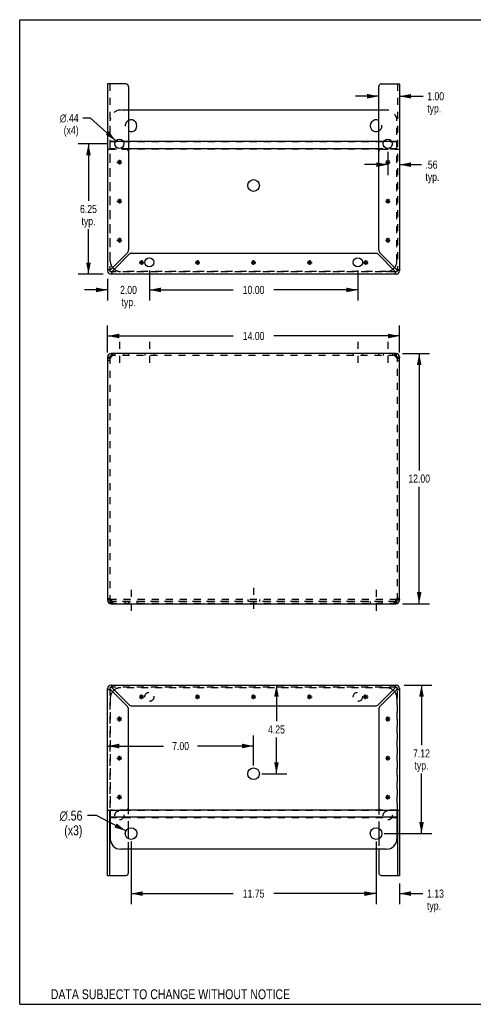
# Model space of a CAD drawing. Header units: inches. Extents: x 0 to 61.1, y 0 to 47.2.
# Tile 1 of 2: x 0 to 21.8, y 0 to 47.2. Entities that reach past the tile are written whole.
import ezdxf

# ---------------------------------------------------------------- set-up
doc = ezdxf.new("R2010")
doc.units = ezdxf.units.IN
doc.header["$LTSCALE"] = 3.361111
doc.header["$MEASUREMENT"] = 0
doc.linetypes.add('DASHED', pattern=[0.2, 0.1, -0.1])
doc.linetypes.add('HIDDEN', pattern=[0.2, 0.1, -0.1])
doc.layers.get('0').update_dxf_attribs({"linetype": 'CONTINUOUS'})
doc.layers.add('DEFAULT_2', color=8, linetype='HIDDEN')
doc.layers.add('DIMENSIONS', color=7, linetype='CONTINUOUS')
doc.styles.get("Standard").update_dxf_attribs({"font": 'txt', "width": 0.8})
doc.styles.add('TEXTSTYLE_1', font='gdt', dxfattribs={"width": 0.8})
doc.dimstyles.new('DIMSTYLE_1', dxfattribs={"dimtxt": 0.388889, "dimasz": 0.555556, "dimexe": 0.09, "dimexo": 0.07, "dimgap": 0.035, "dimtad": 0, "dimtih": 1, "dimtoh": 1, "dimzin": 4, "dimdsep": 46, "dimtxsty": 'Standard', "dimblk": '_FILLED', "dimblk1": '_FILLED', "dimblk2": '_FILLED', "dimcen": 0.09, "dimadec": 0, "dimazin": 0, "dimtfac": 1, "dimtofl": 0, "dimtmove": 0, "dimatfit": 3, "dimldrblk": '_FILLED', "dimfxl": 1, "dimtolj": 1, "dimtzin": 4, "dimarcsym": 0})
doc.dimstyles.new('DIMSTYLE_2', dxfattribs={"dimtxt": 0.472222, "dimasz": 0.555556, "dimexe": 0.09, "dimexo": 0.07, "dimgap": 0.09, "dimtad": 0, "dimtih": 1, "dimtoh": 1, "dimzin": 4, "dimdsep": 46, "dimtxsty": 'Standard', "dimblk": '_FILLED', "dimblk1": '_FILLED', "dimblk2": '_FILLED', "dimcen": 0.09, "dimadec": 0, "dimazin": 0, "dimtfac": 1, "dimtofl": 0, "dimtmove": 0, "dimatfit": 3, "dimldrblk": '_FILLED', "dimfxl": 1, "dimtolj": 1, "dimtzin": 4, "dimarcsym": 0})
doc.dimstyles.new('DIMSTYLE_3', dxfattribs={"dimtxt": 0.388889, "dimasz": 0.555556, "dimexe": 0.09, "dimexo": 0.07, "dimgap": 0.09, "dimtad": 0, "dimtih": 1, "dimtoh": 1, "dimzin": 4, "dimdsep": 46, "dimtxsty": 'Standard', "dimblk": '_FILLED', "dimblk1": '_FILLED', "dimblk2": '_FILLED', "dimcen": 0.09, "dimadec": 0, "dimazin": 0, "dimtfac": 1, "dimtofl": 0, "dimtmove": 0, "dimatfit": 3, "dimldrblk": '_FILLED', "dimfxl": 1, "dimtolj": 1, "dimtzin": 4, "dimarcsym": 0})

# ---------------------------------------------------------------- blocks, each defined once
blk = doc.blocks.new('_FILLED')
at = {"color": 0, "linetype": 'ByBlock'}
blk.add_solid([(0, 0), (-1, 0.2), (-1, -0.2)], dxfattribs=at)
blk = doc.blocks.new('*D1')
at = {"layer": 'DIMENSIONS', "color": 2, "linetype": 'Continuous'}
for p, q in [((4.22, 31.263), (4.22, 32.553)), ((18.22, 31.263), (18.22, 32.553)), ((4.22, 32.053), (10.247, 32.053)), ((18.22, 32.053), (12.192, 32.053))]:
    blk.add_line(p, q, dxfattribs=at)
at = {"layer": 'DIMENSIONS', "color": 2, "linetype": 'Continuous', "xscale": 0.5555555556, "yscale": 0.5555555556, "zscale": 0.5555555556, "rotation": 180}
blk.add_blockref('_FILLED', (4.22, 32.053), dxfattribs=at)
at = {"layer": 'DIMENSIONS', "color": 2, "linetype": 'Continuous', "xscale": 0.5555555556, "yscale": 0.5555555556, "zscale": 0.5555555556}
blk.add_blockref('_FILLED', (18.22, 32.053), dxfattribs=at)
at = {"layer": 'DIMENSIONS', "color": 2, "linetype": 'Continuous', "insert": (11.22, 32.248), "char_height": 0.3889, "width": 1.55556, "attachment_point": 2, "line_spacing_factor": 0.9}
blk.add_mtext('14.00', dxfattribs=at)
blk = doc.blocks.new('*D2')
at = {"layer": 'DIMENSIONS', "color": 2, "linetype": 'Continuous'}
for p, q in [((18.366, 31.214), (19.663, 31.214)), ((19.163, 31.214), (19.163, 25.603)), ((19.163, 19.214), (19.163, 24.826)), ((18.366, 19.214), (19.663, 19.214))]:
    blk.add_line(p, q, dxfattribs=at)
at = {"layer": 'DIMENSIONS', "color": 2, "linetype": 'Continuous', "xscale": 0.5555555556, "yscale": 0.5555555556, "zscale": 0.5555555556}
for p, rotation in [((19.163, 31.214), 90), ((19.163, 19.214), 270)]:
    blk.add_blockref('_FILLED', p, dxfattribs=dict(at, rotation=rotation))
at = {"layer": 'DIMENSIONS', "color": 2, "linetype": 'Continuous', "insert": (19.163, 25.409), "char_height": 0.3889, "width": 1.55556, "attachment_point": 2, "line_spacing_factor": 0.9}
blk.add_mtext('12.00', dxfattribs=at)
blk = doc.blocks.new('*D5')
at = {"layer": 'DIMENSIONS', "color": 2, "linetype": 'Continuous'}
for p, q in [((12.317, 15.309), (12.317, 13.572)), ((12.317, 11.057), (12.317, 12.794)), ((11.609, 11.057), (12.817, 11.057))]:
    blk.add_line(p, q, dxfattribs=at)
at = {"layer": 'DIMENSIONS', "color": 2, "linetype": 'Continuous', "xscale": 0.5555555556, "yscale": 0.5555555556, "zscale": 0.5555555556}
for p, rotation in [((12.317, 15.309), 90), ((12.317, 11.057), 270)]:
    blk.add_blockref('_FILLED', p, dxfattribs=dict(at, rotation=rotation))
at = {"layer": 'DIMENSIONS', "color": 2, "linetype": 'Continuous', "insert": (12.317, 13.377), "char_height": 0.3889, "width": 1.24444, "attachment_point": 2, "line_spacing_factor": 0.9}
blk.add_mtext('4.25', dxfattribs=at)
blk = doc.blocks.new('*D6')
at = {"layer": 'DIMENSIONS', "color": 2, "linetype": 'Continuous'}
for p, q in [((11.22, 11.446), (11.22, 12.888)), ((4.22, 12.388), (6.903, 12.388)), ((11.22, 12.388), (8.536, 12.388))]:
    blk.add_line(p, q, dxfattribs=at)
at = {"layer": 'DIMENSIONS', "color": 2, "linetype": 'Continuous', "xscale": 0.5555555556, "yscale": 0.5555555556, "zscale": 0.5555555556, "rotation": 180}
blk.add_blockref('_FILLED', (4.22, 12.388), dxfattribs=at)
at = {"layer": 'DIMENSIONS', "color": 2, "linetype": 'Continuous', "xscale": 0.5555555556, "yscale": 0.5555555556, "zscale": 0.5555555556}
blk.add_blockref('_FILLED', (11.22, 12.388), dxfattribs=at)
at = {"layer": 'DIMENSIONS', "color": 2, "linetype": 'Continuous', "insert": (7.72, 12.582), "char_height": 0.3889, "width": 1.24444, "attachment_point": 2, "line_spacing_factor": 0.9}
blk.add_mtext('7.00', dxfattribs=at)
blk = doc.blocks.new('*D7')
at = {"layer": 'DIMENSIONS', "color": 2, "linetype": 'Continuous'}
for p, q in [((17.095, 7.801), (17.095, 4.81)), ((18.22, 5.797), (18.22, 4.81)), ((17.095, 5.31), (15.984, 5.31)), ((18.22, 5.31), (19.344, 5.31))]:
    blk.add_line(p, q, dxfattribs=at)
at = {"layer": 'DIMENSIONS', "color": 2, "linetype": 'Continuous', "xscale": 0.5555555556, "yscale": 0.5555555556, "zscale": 0.5555555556}
blk.add_blockref('_FILLED', (17.095, 5.31), dxfattribs=at)
at = {"layer": 'DIMENSIONS', "color": 2, "linetype": 'Continuous', "xscale": 0.5555555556, "yscale": 0.5555555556, "zscale": 0.5555555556, "rotation": 180}
blk.add_blockref('_FILLED', (18.22, 5.31), dxfattribs=at)
at = {"layer": 'DIMENSIONS', "color": 2, "linetype": 'Continuous', "insert": (19.539, 5.504), "char_height": 0.3889, "width": 1.24444, "attachment_point": 1, "line_spacing_factor": 0.9}
blk.add_mtext('1.13\\Ptyp.', dxfattribs=at)
blk = doc.blocks.new('*D8')
at = {"layer": 'DIMENSIONS', "color": 2, "linetype": 'Continuous'}
for p, q in [((5.345, 7.801), (5.345, 4.81)), ((17.095, 7.801), (17.095, 4.81)), ((5.345, 5.31), (10.247, 5.31)), ((17.095, 5.31), (12.192, 5.31))]:
    blk.add_line(p, q, dxfattribs=at)
at = {"layer": 'DIMENSIONS', "color": 2, "linetype": 'Continuous', "xscale": 0.5555555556, "yscale": 0.5555555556, "zscale": 0.5555555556, "rotation": 180}
blk.add_blockref('_FILLED', (5.345, 5.31), dxfattribs=at)
at = {"layer": 'DIMENSIONS', "color": 2, "linetype": 'Continuous', "xscale": 0.5555555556, "yscale": 0.5555555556, "zscale": 0.5555555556}
blk.add_blockref('_FILLED', (17.095, 5.31), dxfattribs=at)
at = {"layer": 'DIMENSIONS', "color": 2, "linetype": 'Continuous', "insert": (11.22, 5.504), "char_height": 0.3889, "width": 1.55556, "attachment_point": 2, "line_spacing_factor": 0.9}
blk.add_mtext('11.75', dxfattribs=at)
blk = doc.blocks.new('*D9')
at = {"layer": 'DIMENSIONS', "color": 2, "linetype": 'Continuous'}
for p, q in [((18.442, 15.309), (19.774, 15.309)), ((19.274, 15.309), (19.274, 12.424)), ((19.274, 8.19), (19.274, 11.063)), ((17.484, 8.19), (19.774, 8.19))]:
    blk.add_line(p, q, dxfattribs=at)
at = {"layer": 'DIMENSIONS', "color": 2, "linetype": 'Continuous', "xscale": 0.5555555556, "yscale": 0.5555555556, "zscale": 0.5555555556}
for p, rotation in [((19.274, 15.309), 90), ((19.274, 8.19), 270)]:
    blk.add_blockref('_FILLED', p, dxfattribs=dict(at, rotation=rotation))
at = {"layer": 'DIMENSIONS', "color": 2, "linetype": 'Continuous', "insert": (19.274, 12.23), "char_height": 0.3889, "width": 1.24444, "attachment_point": 2, "line_spacing_factor": 0.9}
blk.add_mtext('7.12\\Ptyp.', dxfattribs=at)
blk = doc.blocks.new('*D10')
at = {"layer": 'DIMENSIONS', "color": 2, "linetype": 'Continuous'}
for p, q in [((3.682, 9.049), (3.245, 9.049)), ((5.095, 8.319), (3.682, 9.049))]:
    blk.add_line(p, q, dxfattribs=at)
at = {"layer": 'DIMENSIONS', "color": 2, "linetype": 'Continuous', "xscale": 0.5555555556, "yscale": 0.5555555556, "zscale": 0.5555555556, "rotation": 332.6934381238}
blk.add_blockref('_FILLED', (5.095, 8.319), dxfattribs=at)
at = {"layer": 'DIMENSIONS', "color": 2, "linetype": 'Continuous', "insert": (3.009, 9.285), "char_height": 0.47222, "width": 1.76296, "attachment_point": 3, "line_spacing_factor": 0.9, "style": 'TEXTSTYLE_1'}
blk.add_mtext('{\\Fgdt;n}\\Ftxt;.56\\P(x3)', dxfattribs=at)
blk = doc.blocks.new('*D11')
at = {"layer": 'DIMENSIONS', "color": 2, "linetype": 'Continuous'}
for p, q in [((4.174, 41.268), (2.8, 41.268)), ((3.3, 41.268), (3.3, 38.532)), ((3.3, 35.018), (3.3, 37.171)), ((3.997, 35.018), (2.8, 35.018))]:
    blk.add_line(p, q, dxfattribs=at)
at = {"layer": 'DIMENSIONS', "color": 2, "linetype": 'Continuous', "xscale": 0.5555555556, "yscale": 0.5555555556, "zscale": 0.5555555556}
for p, rotation in [((3.3, 41.268), 90), ((3.3, 35.018), 270)]:
    blk.add_blockref('_FILLED', p, dxfattribs=dict(at, rotation=rotation))
at = {"layer": 'DIMENSIONS', "color": 2, "linetype": 'Continuous', "insert": (3.3, 38.338), "char_height": 0.3889, "width": 1.24444, "attachment_point": 2, "line_spacing_factor": 0.9}
blk.add_mtext('6.25\\Ptyp.', dxfattribs=at)
blk = doc.blocks.new('*D12')
at = {"layer": 'DIMENSIONS', "color": 2, "linetype": 'Continuous'}
for p, q in [((6.22, 35.192), (6.22, 33.762)), ((4.22, 34.796), (4.22, 33.762)), ((4.22, 34.262), (3.108, 34.262)), ((6.22, 34.262), (7.331, 34.262))]:
    blk.add_line(p, q, dxfattribs=at)
at = {"layer": 'DIMENSIONS', "color": 2, "linetype": 'Continuous', "xscale": 0.5555555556, "yscale": 0.5555555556, "zscale": 0.5555555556}
blk.add_blockref('_FILLED', (4.22, 34.262), dxfattribs=at)
at = {"layer": 'DIMENSIONS', "color": 2, "linetype": 'Continuous', "xscale": 0.5555555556, "yscale": 0.5555555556, "zscale": 0.5555555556, "rotation": 180}
blk.add_blockref('_FILLED', (6.22, 34.262), dxfattribs=at)
at = {"layer": 'DIMENSIONS', "color": 2, "linetype": 'Continuous', "insert": (5.22, 34.456), "char_height": 0.3889, "width": 1.24444, "attachment_point": 2, "line_spacing_factor": 0.9}
blk.add_mtext('2.00\\Ptyp.', dxfattribs=at)
blk = doc.blocks.new('*D13')
at = {"layer": 'DIMENSIONS', "color": 2, "linetype": 'Continuous'}
for p, q in [((6.22, 35.192), (6.22, 33.762)), ((16.22, 35.192), (16.22, 33.762)), ((6.22, 34.262), (10.247, 34.262)), ((16.22, 34.262), (12.192, 34.262))]:
    blk.add_line(p, q, dxfattribs=at)
at = {"layer": 'DIMENSIONS', "color": 2, "linetype": 'Continuous', "xscale": 0.5555555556, "yscale": 0.5555555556, "zscale": 0.5555555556, "rotation": 180}
blk.add_blockref('_FILLED', (6.22, 34.262), dxfattribs=at)
at = {"layer": 'DIMENSIONS', "color": 2, "linetype": 'Continuous', "xscale": 0.5555555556, "yscale": 0.5555555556, "zscale": 0.5555555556}
blk.add_blockref('_FILLED', (16.22, 34.262), dxfattribs=at)
at = {"layer": 'DIMENSIONS', "color": 2, "linetype": 'Continuous', "insert": (11.22, 34.456), "char_height": 0.3889, "width": 1.55556, "attachment_point": 2, "line_spacing_factor": 0.9}
blk.add_mtext('10.00', dxfattribs=at)
blk = doc.blocks.new('*D14')
at = {"layer": 'DIMENSIONS', "color": 2, "linetype": 'Continuous'}
for p, q in [((17.657, 40.88), (17.657, 39.77)), ((17.657, 40.27), (16.546, 40.27)), ((18.22, 40.27), (19.268, 40.27))]:
    blk.add_line(p, q, dxfattribs=at)
at = {"layer": 'DIMENSIONS', "color": 2, "linetype": 'Continuous', "xscale": 0.5555555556, "yscale": 0.5555555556, "zscale": 0.5555555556}
blk.add_blockref('_FILLED', (17.657, 40.27), dxfattribs=at)
at = {"layer": 'DIMENSIONS', "color": 2, "linetype": 'Continuous', "xscale": 0.5555555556, "yscale": 0.5555555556, "zscale": 0.5555555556, "rotation": 180}
blk.add_blockref('_FILLED', (18.22, 40.27), dxfattribs=at)
at = {"layer": 'DIMENSIONS', "color": 2, "linetype": 'Continuous', "insert": (19.463, 40.464), "char_height": 0.3889, "width": 1.24444, "attachment_point": 1, "line_spacing_factor": 0.9}
blk.add_mtext('.56\\Ptyp.', dxfattribs=at)
blk = doc.blocks.new('*D15')
at = {"layer": 'DIMENSIONS', "color": 2, "linetype": 'Continuous'}
for p, q in [((17.22, 43.55), (16.109, 43.55)), ((18.22, 43.55), (19.354, 43.55))]:
    blk.add_line(p, q, dxfattribs=at)
at = {"layer": 'DIMENSIONS', "color": 2, "linetype": 'Continuous', "xscale": 0.5555555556, "yscale": 0.5555555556, "zscale": 0.5555555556}
blk.add_blockref('_FILLED', (17.22, 43.55), dxfattribs=at)
at = {"layer": 'DIMENSIONS', "color": 2, "linetype": 'Continuous', "xscale": 0.5555555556, "yscale": 0.5555555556, "zscale": 0.5555555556, "rotation": 180}
blk.add_blockref('_FILLED', (18.22, 43.55), dxfattribs=at)
at = {"layer": 'DIMENSIONS', "color": 2, "linetype": 'Continuous', "insert": (19.549, 43.744), "char_height": 0.3889, "width": 1.24444, "attachment_point": 1, "line_spacing_factor": 0.9}
blk.add_mtext('1.00\\Ptyp.', dxfattribs=at)
blk = doc.blocks.new('*D16')
at = {"layer": 'DIMENSIONS', "color": 2, "linetype": 'Continuous'}
for p, q in [((3.393, 42.507), (3.021, 42.507)), ((4.619, 41.414), (3.393, 42.507))]:
    blk.add_line(p, q, dxfattribs=at)
at = {"layer": 'DIMENSIONS', "color": 2, "linetype": 'Continuous', "xscale": 0.5555555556, "yscale": 0.5555555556, "zscale": 0.5555555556, "rotation": 318.2856607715}
blk.add_blockref('_FILLED', (4.619, 41.414), dxfattribs=at)
at = {"layer": 'DIMENSIONS', "color": 2, "linetype": 'Continuous', "insert": (2.826, 42.701), "char_height": 0.38889, "width": 1.45185, "attachment_point": 3, "line_spacing_factor": 0.9, "style": 'TEXTSTYLE_1'}
blk.add_mtext('{\\Fgdt;n}\\Ftxt;.44\\P(x4)', dxfattribs=at)

msp = doc.modelspace()

# ---------------------------------------------------------------- linework, layer by layer
at = {"color": 7, "linetype": 'Continuous'}
for p, q in [((0, 0), (0, 47.222)), ((0, 47.222), (61.111, 47.222)), ((4.315, 35.185), (4.324, 35.185)), ((4.386, 35.122), (4.386, 35.114)), ((18.053, 35.114), (18.053, 35.122)), ((18.116, 35.185), (18.124, 35.185)), ((4.386, 31.214), (4.386, 31.11)), ((18.053, 31.214), (18.053, 31.11)), ((4.22, 31.048), (4.324, 31.048)), ((4.405, 31.11), (4.386, 31.11)), ((18.053, 31.11), (18.034, 31.11)), ((18.114, 31.02), (18.112, 31.01)), ((18.116, 31.048), (18.22, 31.048)), ((4.324, 19.381), (4.22, 19.381)), ((4.326, 19.408), (4.328, 19.419)), ((4.345, 19.334), (4.345, 19.407)), ((18.095, 19.334), (18.095, 19.407)), ((18.22, 19.381), (18.116, 19.381)), ((4.386, 19.214), (4.386, 19.318)), ((4.386, 19.318), (4.405, 19.318)), ((18.034, 19.318), (18.053, 19.318)), ((18.053, 19.214), (18.053, 19.318)), ((4.324, 15.142), (4.315, 15.142)), ((4.386, 15.213), (4.386, 15.205)), ((18.053, 15.205), (18.053, 15.213)), ((18.124, 15.142), (18.116, 15.142)), ((5.73, 14.746), (5.96, 14.746)), ((5.763, 14.665), (5.926, 14.828)), ((5.926, 14.665), (5.763, 14.828)), ((5.845, 14.631), (5.845, 14.861)), ((8.417, 14.746), (8.647, 14.746)), ((8.451, 14.665), (8.613, 14.828)), ((8.613, 14.665), (8.451, 14.828)), ((8.532, 14.631), (8.532, 14.861)), ((11.105, 14.746), (11.335, 14.746)), ((11.138, 14.665), (11.301, 14.828)), ((11.301, 14.665), (11.138, 14.828)), ((11.22, 14.631), (11.22, 14.861)), ((13.792, 14.746), (14.022, 14.746)), ((13.826, 14.665), (13.988, 14.828)), ((13.988, 14.665), (13.826, 14.828)), ((13.907, 14.631), (13.907, 14.861)), ((16.48, 14.746), (16.71, 14.746)), ((16.513, 14.665), (16.676, 14.828)), ((16.676, 14.665), (16.513, 14.828)), ((16.595, 14.631), (16.595, 14.861)), ((4.701, 13.602), (4.863, 13.765)), ((4.863, 13.602), (4.701, 13.765)), ((4.782, 13.569), (4.782, 13.799)), ((17.576, 13.602), (17.738, 13.765)), ((17.576, 13.765), (17.738, 13.602)), ((17.657, 13.569), (17.657, 13.799)), ((4.667, 13.684), (4.897, 13.684)), ((17.542, 13.684), (17.772, 13.684)), ((4.667, 11.809), (4.897, 11.809)), ((4.701, 11.727), (4.863, 11.89)), ((4.863, 11.727), (4.701, 11.89)), ((4.782, 11.694), (4.782, 11.924)), ((17.542, 11.809), (17.772, 11.809)), ((17.576, 11.727), (17.738, 11.89)), ((17.576, 11.89), (17.738, 11.727)), ((17.657, 11.694), (17.657, 11.924)), ((4.667, 9.934), (4.897, 9.934)), ((4.863, 9.852), (4.701, 10.015)), ((4.701, 9.852), (4.863, 10.015)), ((4.782, 9.819), (4.782, 10.049)), ((17.542, 9.934), (17.772, 9.934)), ((17.576, 10.015), (17.738, 9.852)), ((17.576, 9.852), (17.738, 10.015)), ((17.657, 9.819), (17.657, 10.049)), ((4.324, 6.185), (4.324, 9.309)), ((4.345, 9.309), (4.345, 7.94)), ((17.297, 9.318), (5.142, 9.318)), ((18.095, 9.309), (18.095, 7.94)), ((18.116, 9.309), (18.116, 6.185)), ((18.095, 8.969), (4.345, 8.969)), ((5.22, 7.939), (5.22, 8.441)), ((17.22, 8.441), (17.22, 7.939)), ((17.595, 7.44), (4.845, 7.44)), ((5.22, 6.31), (5.22, 7.44)), ((17.22, 7.44), (17.22, 6.31)), ((4.22, 6.185), (5.095, 6.185)), ((17.345, 6.185), (18.22, 6.185)), ((0, 0), (61.111, 0))]:
    msp.add_line(p, q, dxfattribs=at)
at = {"color": 3, "linetype": 'Continuous'}
for p, q in [((4.22, 44.142), (4.22, 35.185)), ((5.095, 44.142), (4.22, 44.142)), ((5.22, 44.017), (5.22, 36.186)), ((17.22, 36.186), (17.22, 44.017)), ((17.345, 44.142), (18.22, 44.142)), ((18.22, 44.142), (18.22, 35.185)), ((17.22, 42.887), (5.22, 42.887)), ((4.967, 41.385), (4.598, 41.385)), ((17.22, 41.385), (5.22, 41.385)), ((17.842, 41.385), (17.473, 41.385)), ((17.22, 41.036), (5.22, 41.036)), ((5.155, 36.03), (4.386, 35.261)), ((4.462, 35.185), (5.231, 35.954)), ((5.387, 36.018), (17.052, 36.018)), ((17.208, 35.954), (17.977, 35.185)), ((18.053, 35.261), (17.284, 36.03)), ((18.053, 35.018), (4.386, 35.018)), ((18.053, 31.214), (4.386, 31.214)), ((4.22, 31.048), (4.22, 19.381)), ((4.386, 31.048), (4.394, 31.074)), ((18.046, 31.074), (18.053, 31.048)), ((18.22, 19.381), (18.22, 31.048)), ((4.394, 19.355), (4.386, 19.381)), ((18.053, 19.381), (18.046, 19.355)), ((4.386, 19.214), (18.053, 19.214)), ((4.22, 6.185), (4.22, 15.142)), ((4.386, 15.309), (18.053, 15.309)), ((5.231, 14.373), (4.462, 15.142)), ((17.977, 15.142), (17.208, 14.373)), ((18.22, 15.142), (18.22, 6.185)), ((4.386, 15.066), (5.155, 14.297)), ((17.284, 14.297), (18.053, 15.066)), ((5.387, 14.309), (17.052, 14.309)), ((5.22, 9.434), (5.22, 14.141)), ((17.22, 14.141), (17.22, 9.434)), ((4.22, 9.309), (5.095, 9.309)), ((17.345, 9.309), (18.22, 9.309))]:
    msp.add_line(p, q, dxfattribs=at)
at = {"color": 2, "linetype": 'DASHED'}
for p, q in [((4.782, 31.77), (4.782, 30.555)), ((6.22, 31.77), (6.22, 30.555)), ((16.22, 31.77), (16.22, 30.555)), ((17.657, 31.77), (17.657, 30.555)), ((5.345, 19.877), (5.345, 18.662)), ((11.22, 19.978), (11.22, 18.763)), ((17.095, 19.877), (17.095, 18.662))]:
    msp.add_line(p, q, dxfattribs=at)
at = {"color": 3, "linetype": 'Continuous'}
for points in [[(4.311, 35.238), (4.288, 35.231), (4.268, 35.223), (4.251, 35.215), (4.238, 35.208), (4.228, 35.2), (4.222, 35.193), (4.22, 35.185)], [(4.386, 35.261), (4.36, 35.254), (4.335, 35.246), (4.311, 35.238)], [(4.386, 35.018), (4.394, 35.021), (4.401, 35.027), (4.409, 35.037), (4.417, 35.05), (4.424, 35.067), (4.432, 35.087)], [(4.432, 35.087), (4.439, 35.109), (4.447, 35.134), (4.455, 35.159), (4.462, 35.185)], [(17.977, 35.185), (17.985, 35.159), (17.992, 35.134), (18, 35.109)], [(18, 35.109), (18.007, 35.087), (18.015, 35.067), (18.023, 35.05), (18.03, 35.037), (18.038, 35.027), (18.046, 35.021), (18.053, 35.018)], [(18.151, 35.231), (18.129, 35.238), (18.105, 35.246), (18.079, 35.254), (18.053, 35.261)], [(18.22, 35.185), (18.218, 35.193), (18.211, 35.2), (18.201, 35.208), (18.188, 35.215), (18.171, 35.223), (18.151, 35.231)], [(4.424, 31.166), (4.432, 31.183), (4.439, 31.196), (4.447, 31.206), (4.455, 31.212), (4.462, 31.214)], [(17.977, 31.214), (17.985, 31.212), (17.992, 31.206), (18, 31.196), (18.007, 31.183), (18.015, 31.166)], [(4.268, 30.966), (4.254, 30.979), (4.242, 30.993), (4.232, 31.007), (4.225, 31.02), (4.221, 31.034), (4.22, 31.048)], [(4.386, 31.048), (4.364, 31.034), (4.343, 31.02), (4.322, 31.007), (4.303, 30.993), (4.285, 30.979), (4.268, 30.966)], [(4.394, 31.074), (4.401, 31.099), (4.409, 31.124), (4.417, 31.146), (4.424, 31.166)], [(18.015, 31.166), (18.023, 31.146), (18.03, 31.124), (18.038, 31.099), (18.046, 31.074)], [(18.171, 30.966), (18.155, 30.979), (18.136, 30.993), (18.117, 31.007), (18.096, 31.02), (18.075, 31.034), (18.053, 31.048)], [(18.22, 31.048), (18.218, 31.034), (18.214, 31.02), (18.207, 31.007), (18.197, 30.993), (18.185, 30.979), (18.171, 30.966)], [(4.22, 19.381), (4.221, 19.395), (4.225, 19.408), (4.232, 19.422), (4.242, 19.436), (4.254, 19.449), (4.268, 19.463)], [(4.268, 19.463), (4.285, 19.449), (4.303, 19.436), (4.322, 19.422), (4.343, 19.408), (4.364, 19.395), (4.386, 19.381)], [(18.053, 19.381), (18.075, 19.395), (18.096, 19.408), (18.117, 19.422), (18.136, 19.436), (18.155, 19.449), (18.171, 19.463)], [(18.171, 19.463), (18.185, 19.449), (18.197, 19.436), (18.207, 19.422), (18.214, 19.408), (18.218, 19.395), (18.22, 19.381)], [(4.424, 19.263), (4.417, 19.283), (4.409, 19.305), (4.401, 19.329), (4.394, 19.355)], [(4.462, 19.214), (4.455, 19.216), (4.447, 19.223), (4.439, 19.233), (4.432, 19.246), (4.424, 19.263)], [(18.015, 19.263), (18.007, 19.246), (18, 19.233), (17.992, 19.223), (17.985, 19.216), (17.977, 19.214)], [(18.046, 19.355), (18.038, 19.329), (18.03, 19.305), (18.023, 19.283), (18.015, 19.263)], [(4.22, 15.142), (4.222, 15.135), (4.228, 15.127), (4.238, 15.119), (4.251, 15.112), (4.268, 15.104), (4.288, 15.097)], [(4.439, 15.218), (4.432, 15.24), (4.424, 15.26), (4.417, 15.277), (4.409, 15.291), (4.401, 15.301), (4.394, 15.307), (4.386, 15.309)], [(4.462, 15.142), (4.455, 15.168), (4.447, 15.194), (4.439, 15.218)], [(18.007, 15.24), (18, 15.218), (17.992, 15.194), (17.985, 15.168), (17.977, 15.142)], [(18.053, 15.309), (18.046, 15.307), (18.038, 15.301), (18.03, 15.291), (18.023, 15.277), (18.015, 15.26), (18.007, 15.24)], [(18.129, 15.089), (18.151, 15.097), (18.171, 15.104), (18.188, 15.112), (18.201, 15.119), (18.211, 15.127), (18.218, 15.135), (18.22, 15.142)], [(4.288, 15.097), (4.311, 15.089), (4.335, 15.081), (4.36, 15.074), (4.386, 15.066)], [(18.053, 15.066), (18.079, 15.074), (18.105, 15.081), (18.129, 15.089)]]:
    msp.add_lwpolyline(points, dxfattribs=at)
at = {"color": 7, "linetype": 'Continuous'}
for points in [[(4.386, 35.261), (4.376, 35.254), (4.367, 35.246), (4.358, 35.238), (4.349, 35.231), (4.342, 35.223), (4.336, 35.215), (4.33, 35.208), (4.327, 35.2), (4.324, 35.193), (4.324, 35.185)], [(4.386, 35.122), (4.394, 35.123), (4.401, 35.126), (4.409, 35.129), (4.417, 35.134)], [(4.417, 35.134), (4.424, 35.141), (4.432, 35.148), (4.439, 35.157), (4.447, 35.166), (4.455, 35.175), (4.462, 35.185)], [(17.977, 35.185), (17.985, 35.175), (17.992, 35.166), (18, 35.157), (18.007, 35.148), (18.015, 35.141), (18.023, 35.134), (18.03, 35.129), (18.038, 35.126), (18.046, 35.123), (18.053, 35.122)], [(18.104, 35.215), (18.097, 35.223), (18.09, 35.231), (18.082, 35.238), (18.072, 35.246), (18.063, 35.254), (18.053, 35.261)], [(18.116, 35.185), (18.115, 35.193), (18.113, 35.2), (18.109, 35.208), (18.104, 35.215)], [(4.328, 31.01), (4.326, 31.02), (4.324, 31.034), (4.324, 31.048)], [(18.116, 31.048), (18.115, 31.034), (18.114, 31.02)], [(4.324, 19.381), (4.324, 19.395), (4.326, 19.408)], [(18.112, 19.419), (18.114, 19.408), (18.115, 19.395), (18.116, 19.381)], [(4.324, 15.142), (4.324, 15.135), (4.327, 15.127), (4.33, 15.119), (4.336, 15.112)], [(4.336, 15.112), (4.342, 15.104), (4.349, 15.097), (4.358, 15.089), (4.367, 15.081), (4.376, 15.074), (4.386, 15.066)], [(4.462, 15.142), (4.455, 15.152), (4.447, 15.162), (4.439, 15.171), (4.432, 15.179), (4.424, 15.186), (4.417, 15.193), (4.409, 15.198), (4.401, 15.202), (4.394, 15.204), (4.386, 15.205)], [(18.023, 15.193), (18.015, 15.186), (18.007, 15.179), (18, 15.171), (17.992, 15.162), (17.985, 15.152), (17.977, 15.142)], [(18.053, 15.205), (18.046, 15.204), (18.038, 15.202), (18.03, 15.198), (18.023, 15.193)], [(18.053, 15.066), (18.063, 15.074), (18.072, 15.081), (18.082, 15.089), (18.09, 15.097), (18.097, 15.104), (18.104, 15.112), (18.109, 15.119), (18.113, 15.127), (18.115, 15.135), (18.116, 15.142)]]:
    msp.add_lwpolyline(points, dxfattribs=at)
at = {"color": 3, "linetype": 'Continuous'}
for centre, radius in [((4.782, 41.268), 0.219), ((17.657, 41.268), 0.219), ((11.22, 39.27), 0.281), ((6.22, 35.581), 0.219), ((16.22, 35.581), 0.219)]:
    msp.add_circle(centre, radius, dxfattribs=at)
at = {"color": 7, "linetype": 'Continuous'}
for centre in [(11.22, 11.057), (5.345, 8.19), (17.095, 8.19)]:
    msp.add_circle(centre, 0.281, dxfattribs=at)
at = {"color": 3, "linetype": 'Continuous'}
for centre, radius, start, end in [((5.095, 44.017), 0.125, 0, 90), ((17.345, 44.017), 0.125, 90, 180), ((5.345, 42.137), 0.281, 243.5695, 116.4305), ((17.095, 42.137), 0.281, 63.5695, 296.4305), ((5, 36.186), 0.22, 315, 360), ((5.387, 35.798), 0.22, 90, 135), ((17.052, 35.798), 0.22, 45, 90), ((17.44, 36.186), 0.22, 180, 225), ((4.386, 35.185), 0.167, 180, 270), ((4.845, 35.645), 0.5, 218.9303, 231.3073), ((17.595, 35.645), 0.5, 308.6927, 321.0697), ((18.053, 35.185), 0.167, 270, 360), ((4.386, 31.048), 0.167, 90, 180), ((18.053, 31.048), 0.167, 0, 90), ((4.386, 19.381), 0.167, 180, 270), ((18.053, 19.381), 0.167, 270, 360), ((4.386, 15.142), 0.167, 90, 180), ((18.053, 15.142), 0.167, 0, 90), ((5, 14.141), 0.22, 0, 45), ((5.387, 14.529), 0.22, 225, 270), ((17.052, 14.529), 0.22, 270, 315), ((17.44, 14.141), 0.22, 135, 180), ((5.095, 9.434), 0.125, 270, 360), ((17.345, 9.434), 0.125, 180, 270)]:
    msp.add_arc(centre, radius, start, end, dxfattribs=at)
at = {"color": 7, "linetype": 'Continuous'}
for centre, radius, start, end in [((4.386, 35.185), 0.0625, 180, 270), ((18.053, 35.185), 0.0625, 270, 360), ((4.386, 31.048), 0.0625, 90, 180), ((18.053, 31.048), 0.0625, 0, 90), ((4.386, 19.381), 0.0625, 180, 270), ((18.053, 19.381), 0.0625, 270, 360), ((4.386, 15.142), 0.0625, 90, 180), ((18.053, 15.142), 0.0625, 0, 90), ((4.845, 14.682), 0.5, 128.6927, 141.0697), ((17.595, 14.682), 0.5, 38.9303, 51.3073), ((4.845, 7.94), 0.5, 180, 270), ((17.595, 7.94), 0.5, 270, 360), ((5.095, 6.31), 0.125, 270, 360), ((17.345, 6.31), 0.125, 180, 270)]:
    msp.add_arc(centre, radius, start, end, dxfattribs=at)
at = {"layer": 'DEFAULT_2', "color": 8, "linetype": 'HIDDEN'}
for p, q in [((4.324, 44.142), (4.324, 35.185)), ((18.116, 44.142), (18.116, 35.185)), ((5.22, 42.887), (4.845, 42.887)), ((17.595, 42.887), (17.22, 42.887)), ((4.345, 35.645), (4.345, 42.387)), ((18.095, 35.645), (18.095, 42.387)), ((4.598, 41.385), (4.345, 41.385)), ((18.095, 41.358), (4.345, 41.358)), ((5.22, 41.385), (4.967, 41.385)), ((17.473, 41.385), (17.22, 41.385)), ((18.095, 41.385), (17.842, 41.385)), ((4.22, 41.018), (5.095, 41.018)), ((5.22, 41.036), (4.345, 41.036)), ((18.095, 41.009), (4.345, 41.009)), ((18.095, 41.036), (17.22, 41.036)), ((17.345, 41.018), (18.22, 41.018)), ((4.667, 40.393), (4.897, 40.393)), ((4.701, 40.312), (4.863, 40.475)), ((4.863, 40.312), (4.701, 40.475)), ((4.782, 40.508), (4.782, 40.278)), ((17.542, 40.393), (17.772, 40.393)), ((17.576, 40.312), (17.738, 40.475)), ((17.738, 40.312), (17.576, 40.475)), ((17.657, 40.508), (17.657, 40.278)), ((4.667, 38.518), (4.897, 38.518)), ((4.863, 38.437), (4.701, 38.6)), ((4.701, 38.437), (4.863, 38.6)), ((4.782, 38.633), (4.782, 38.403)), ((17.542, 38.518), (17.772, 38.518)), ((17.738, 38.437), (17.576, 38.6)), ((17.576, 38.437), (17.738, 38.6)), ((17.657, 38.633), (17.657, 38.403)), ((4.667, 36.643), (4.897, 36.643)), ((4.863, 36.562), (4.701, 36.725)), ((4.701, 36.562), (4.863, 36.725)), ((4.782, 36.758), (4.782, 36.528)), ((17.542, 36.643), (17.772, 36.643)), ((17.738, 36.562), (17.576, 36.725)), ((17.576, 36.562), (17.738, 36.725)), ((17.657, 36.758), (17.657, 36.528)), ((5.73, 35.581), (5.96, 35.581)), ((5.926, 35.5), (5.763, 35.662)), ((5.763, 35.5), (5.926, 35.662)), ((5.845, 35.696), (5.845, 35.466)), ((8.417, 35.581), (8.647, 35.581)), ((8.613, 35.5), (8.451, 35.662)), ((8.451, 35.5), (8.613, 35.662)), ((8.532, 35.696), (8.532, 35.466)), ((11.105, 35.581), (11.335, 35.581)), ((11.301, 35.5), (11.138, 35.662)), ((11.138, 35.5), (11.301, 35.662)), ((11.22, 35.466), (11.22, 35.696)), ((13.792, 35.581), (14.022, 35.581)), ((13.988, 35.5), (13.826, 35.662)), ((13.826, 35.5), (13.988, 35.662)), ((13.907, 35.696), (13.907, 35.466)), ((16.48, 35.581), (16.71, 35.581)), ((16.676, 35.5), (16.513, 35.662)), ((16.513, 35.5), (16.676, 35.662)), ((16.595, 35.696), (16.595, 35.466)), ((18.053, 35.122), (4.386, 35.122)), ((17.595, 35.145), (4.845, 35.145)), ((4.462, 31.214), (4.462, 31.11)), ((4.563, 31.214), (4.563, 31.11)), ((5.001, 31.214), (5.001, 31.11)), ((5.22, 31.11), (5.22, 31.214)), ((6.001, 31.214), (6.001, 31.11)), ((6.438, 31.214), (6.438, 31.11)), ((16.001, 31.214), (16.001, 31.11)), ((16.438, 31.214), (16.438, 31.11)), ((17.22, 31.11), (17.22, 31.214)), ((17.438, 31.214), (17.438, 31.11)), ((17.876, 31.214), (17.876, 31.11)), ((17.977, 31.214), (17.977, 31.11)), ((4.22, 30.874), (4.324, 30.874)), ((4.268, 30.966), (4.342, 30.966)), ((4.324, 31.048), (4.324, 19.381)), ((18.034, 31.11), (4.405, 31.11)), ((18.171, 30.966), (18.097, 30.966)), ((18.116, 19.381), (18.116, 31.048)), ((18.22, 30.874), (18.116, 30.874)), ((4.22, 19.463), (4.342, 19.463)), ((4.345, 19.407), (4.345, 19.422)), ((18.095, 19.422), (4.345, 19.422)), ((10.938, 19.422), (10.938, 19.318)), ((11.501, 19.422), (11.501, 19.318)), ((18.095, 19.407), (18.095, 19.422)), ((18.22, 19.463), (18.097, 19.463)), ((4.345, 19.217), (4.345, 19.334)), ((18.095, 19.321), (4.345, 19.321)), ((4.386, 19.318), (4.345, 19.318)), ((18.095, 19.217), (4.345, 19.217)), ((18.034, 19.318), (4.405, 19.318)), ((4.462, 19.214), (4.462, 19.318)), ((5.063, 19.321), (5.063, 19.217)), ((5.22, 19.318), (5.22, 19.214)), ((5.626, 19.321), (5.626, 19.217)), ((16.813, 19.321), (16.813, 19.217)), ((17.22, 19.318), (17.22, 19.214)), ((17.376, 19.321), (17.376, 19.217)), ((17.977, 19.214), (17.977, 19.318)), ((18.095, 19.318), (18.053, 19.318)), ((18.095, 19.217), (18.095, 19.334)), ((4.324, 15.142), (4.324, 9.309)), ((18.053, 15.205), (4.386, 15.205)), ((17.595, 15.182), (4.845, 15.182)), ((18.116, 9.309), (18.116, 15.142)), ((4.345, 14.682), (4.345, 9.309)), ((18.095, 14.682), (18.095, 9.309)), ((5.142, 9.318), (4.345, 9.318)), ((18.095, 9.292), (4.345, 9.292)), ((5.22, 8.441), (5.22, 9.434)), ((17.22, 9.434), (17.22, 8.441)), ((18.095, 9.318), (17.297, 9.318)), ((18.095, 8.943), (4.345, 8.943)), ((5.22, 7.44), (5.22, 7.939)), ((17.22, 7.939), (17.22, 7.44))]:
    msp.add_line(p, q, dxfattribs=at)
for points in [[(4.342, 30.966), (4.337, 30.979), (4.332, 30.993), (4.328, 31.007), (4.328, 31.01)], [(4.386, 31.048), (4.378, 31.034), (4.37, 31.02), (4.362, 31.007), (4.355, 30.993), (4.348, 30.979), (4.342, 30.966)], [(4.386, 31.048), (4.394, 31.058), (4.401, 31.067), (4.409, 31.076), (4.417, 31.085), (4.424, 31.092), (4.432, 31.098), (4.439, 31.104), (4.447, 31.107), (4.455, 31.11), (4.462, 31.11)], [(17.977, 31.11), (17.985, 31.11), (17.992, 31.107), (18, 31.104), (18.007, 31.098), (18.015, 31.092), (18.023, 31.085), (18.03, 31.076), (18.038, 31.067), (18.046, 31.058), (18.053, 31.048)], [(18.097, 30.966), (18.091, 30.979), (18.084, 30.993), (18.077, 31.007), (18.069, 31.02), (18.061, 31.034), (18.053, 31.048)], [(18.112, 31.01), (18.111, 31.007), (18.107, 30.993), (18.103, 30.979), (18.097, 30.966)], [(4.328, 19.419), (4.328, 19.422), (4.332, 19.436), (4.337, 19.449), (4.342, 19.463)], [(4.342, 19.463), (4.348, 19.449), (4.355, 19.436), (4.362, 19.422), (4.37, 19.408), (4.378, 19.395), (4.386, 19.381)], [(4.462, 19.318), (4.455, 19.319), (4.447, 19.321), (4.439, 19.325), (4.432, 19.33), (4.424, 19.337), (4.417, 19.344), (4.409, 19.353), (4.401, 19.362), (4.394, 19.371), (4.386, 19.381)], [(18.053, 19.381), (18.046, 19.371), (18.038, 19.362), (18.03, 19.353), (18.023, 19.344), (18.015, 19.337), (18.007, 19.33), (18, 19.325), (17.992, 19.321), (17.985, 19.319), (17.977, 19.318)], [(18.053, 19.381), (18.061, 19.395), (18.069, 19.408), (18.077, 19.422), (18.084, 19.436), (18.091, 19.449), (18.097, 19.463)], [(18.097, 19.463), (18.103, 19.449), (18.107, 19.436), (18.111, 19.422), (18.112, 19.419)]]:
    msp.add_lwpolyline(points, dxfattribs=at)
for centre in [(6.22, 14.746), (16.22, 14.746), (4.782, 9.059), (17.657, 9.059)]:
    msp.add_circle(centre, 0.219, dxfattribs=at)
for centre, radius, start, end in [((4.845, 42.387), 0.5, 90, 180), ((17.595, 42.387), 0.5, 0, 90), ((5.345, 42.137), 0.281, 116.4305, 243.5695), ((17.095, 42.137), 0.281, 296.4305, 63.5695), ((5.095, 40.893), 0.125, 0, 90), ((17.345, 40.893), 0.125, 90, 180), ((4.845, 35.645), 0.5, 180, 218.9303), ((17.595, 35.645), 0.5, 321.0697, 360), ((4.845, 35.645), 0.5, 231.3073, 270), ((17.595, 35.645), 0.5, 270, 308.6927), ((4.845, 14.682), 0.5, 90, 128.6927), ((17.595, 14.682), 0.5, 51.3073, 90), ((4.845, 14.682), 0.5, 141.0697, 180), ((17.595, 14.682), 0.5, 0, 38.9303)]:
    msp.add_arc(centre, radius, start, end, dxfattribs=at)

# ---------------------------------------------------------------- texts
at = {"layer": 'DIMENSIONS', "color": 2, "linetype": 'Continuous', "insert": (7.232, 0.719), "char_height": 0.47222, "width": 13.97778, "attachment_point": 2, "line_spacing_factor": 0.9}
msp.add_mtext('DATA SUBJECT TO CHANGE WITHOUT NOTICE', dxfattribs=at)

# ---------------------------------------------------------------- dimensions: what is measured, and where the dimension line sits
at = {"layer": 'DIMENSIONS', "color": 2, "linetype": 'Continuous'}
for base, p1, p2, picture, middle in [((18.22, 43.55), (17.22, 44.017), (18.22, 44.142), '*D15', (20.171, 43.258)), ((6.22, 34.262), (4.22, 34.866), (6.22, 35.262), '*D12', (5.22, 33.97))]:
    dim = msp.add_linear_dim(base=base, p1=p1, p2=p2, text='<>\\Ptyp.', dimstyle='DIMSTYLE_1', dxfattribs=at)
    dim.commit()
    dim.dimension.update_dxf_attribs({"geometry": picture, "text_midpoint": middle, "dimtype": 160})
for base, p1, p2, angle, picture, middle in [((17.657, 40.27), (18.22, 44.142), (17.657, 40.95), 180, '*D14', (20.085, 39.978)), ((3.3, 41.268), (4.067, 35.018), (4.244, 41.268), 90, '*D11', (3.3, 37.852)), ((19.274, 8.19), (18.372, 15.309), (17.414, 8.19), 270, '*D9', (19.274, 11.744)), ((17.09462, 5.30978), (18.21964, 4.73978), (17.09462, 7.87121), 180, '*D7', (20.16112, 5.01811))]:
    dim = msp.add_linear_dim(base=base, p1=p1, p2=p2, angle=angle, text='<>\\Ptyp.', dimstyle='DIMSTYLE_1', dxfattribs=at)
    dim.commit()
    dim.dimension.update_dxf_attribs({"geometry": picture, "text_midpoint": middle, "dimtype": 160})
for p1, p2, text, dimstyle, picture, middle in [((4.619, 41.414), (4.945, 41.123), '<>\\P(x4)', 'DIMSTYLE_3', '*D16', (2.1, 42.215)), ((5.095, 8.319), (5.595, 8.061), '<>\\P(x3)', 'DIMSTYLE_2', '*D10', (2.127, 8.695))]:
    dim = msp.add_diameter_dim_2p(p1=p1, p2=p2, text=text, dimstyle=dimstyle, dxfattribs=at)
    dim.commit()
    dim.dimension.update_dxf_attribs({"geometry": picture, "text_midpoint": middle, "dimtype": 163})
for base, p1, p2, picture, middle in [((16.22, 34.262), (6.22, 35.262), (16.22, 35.262), '*D13', (11.22, 34.262)), ((11.22, 12.388), (4.22, 9.309), (11.22, 11.376), '*D6', (7.72, 12.388))]:
    dim = msp.add_linear_dim(base=base, p1=p1, p2=p2, dimstyle='DIMSTYLE_1', dxfattribs=at)
    dim.commit()
    dim.dimension.update_dxf_attribs({"geometry": picture, "text_midpoint": middle, "dimtype": 160})
for base, p1, p2, angle, picture, middle in [((4.22, 32.053), (18.22, 31.193), (4.22, 31.193), 180, '*D1', (11.22, 32.053)), ((19.163, 19.214), (18.296, 31.214), (18.296, 19.214), 270, '*D2', (19.163, 25.214)), ((12.317, 11.057), (18.053, 15.309), (11.539, 11.057), 270, '*D5', (12.317, 13.183)), ((5.345, 5.31), (17.095, 7.871), (5.345, 7.871), 180, '*D8', (11.22, 5.31))]:
    dim = msp.add_linear_dim(base=base, p1=p1, p2=p2, angle=angle, dimstyle='DIMSTYLE_1', dxfattribs=at)
    dim.commit()
    dim.dimension.update_dxf_attribs({"geometry": picture, "text_midpoint": middle, "dimtype": 160})

doc.saveas('drawing.dxf')
